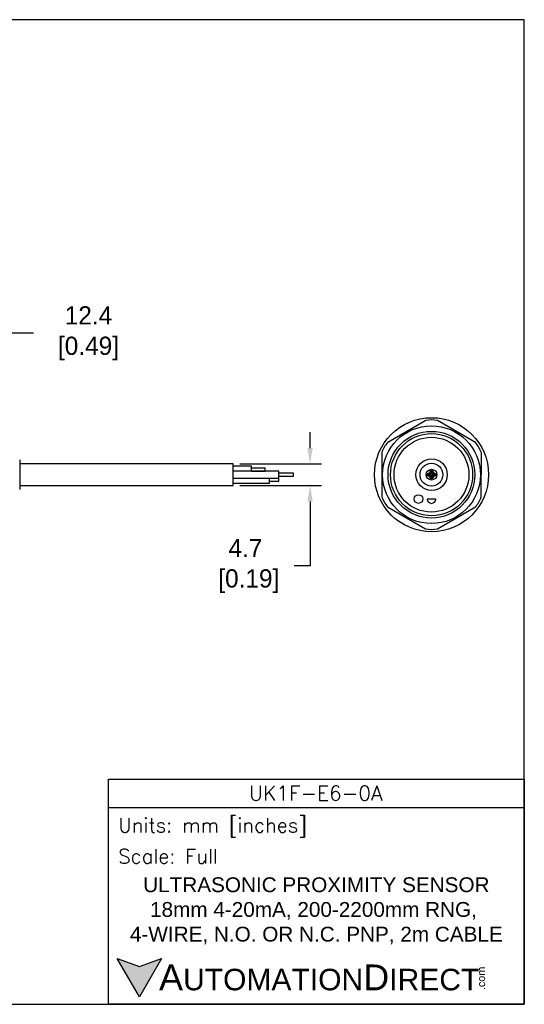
# Model space of a CAD drawing. Header units: inches. Extents: x 0 to 279, y 0 to 216.
# Tile 5 of 5: x 169 to 279, y 0 to 216. Entities that reach past the tile are written whole.
import ezdxf

# ---------------------------------------------------------------- set-up
doc = ezdxf.new("R2010")
doc.units = ezdxf.units.IN
doc.header["$LTSCALE"] = 10
doc.header["$MEASUREMENT"] = 0
doc.layers.add('DIM', color=140, linetype='Continuous')
doc.layers.add('Text', color=140, linetype='Continuous')
doc.styles.add('\\M+2ABAC\\M+2A6A11', font='txt')
doc.styles.add('ROMANS', font='romans.shx')
doc.dimstyles.get("Standard").update_dxf_attribs({"dimtxt": 4, "dimasz": 3.5, "dimexe": 2.5, "dimexo": 1.5, "dimgap": 1, "dimtad": 0, "dimtih": 1, "dimtoh": 1, "dimdec": 1, "dimzin": 0, "dimdsep": 46, "dimtxsty": 'Standard', "dimcen": 0, "dimadec": 0, "dimazin": 0, "dimtfac": 1, "dimtdec": 1, "dimtofl": 0, "dimtmove": 0, "dimatfit": 3, "dimfxl": 0, "dimtolj": 1, "dimtzin": 0, "dimarcsym": 0})

# ---------------------------------------------------------------- blocks, each defined once
blk = doc.blocks.new('*D5')
at = {"layer": 'Defpoints', "color": 0}
for p in [(153.46, 147.13), (165.85, 124.13), (153.46, 118.97)]:
    blk.add_point(p, dxfattribs=at)
at = {"layer": 'DIM', "color": 0, "lineweight": -2}
for p, q in [((153.46, 120.47), (153.46, 149.63)), ((165.85, 125.63), (165.85, 149.63)), ((162.35, 147.13), (156.96, 147.13)), ((171.84, 147.13), (165.85, 147.13))]:
    blk.add_line(p, q, dxfattribs=at)
at = {"layer": 'DIM', "color": 0}
for points in [[(156.96, 147.71), (156.96, 146.54), (153.46, 147.13)], [(162.35, 147.71), (162.35, 146.54), (165.85, 147.13)]]:
    blk.add_solid(points, dxfattribs=at)
at = {"layer": 'DIM', "color": 0, "insert": (183.17, 147.13), "char_height": 4, "attachment_point": 5}
blk.add_mtext('\\A1; 12.4\\P [0.49]', dxfattribs=at)
blk = doc.blocks.new('*D3')
at = {"layer": 'Defpoints', "color": 0}
for p in [(215.61, 118.48), (215.61, 113.78), (232.46, 113.78)]:
    blk.add_point(p, dxfattribs=at)
at = {"layer": 'DIM', "color": 0, "lineweight": -2}
for p, q in [((232.46, 121.98), (232.46, 125.48)), ((217.11, 118.48), (234.96, 118.48)), ((217.11, 113.78), (234.96, 113.78)), ((232.46, 110.28), (232.46, 96.12)), ((232.46, 96.12), (228.96, 96.12))]:
    blk.add_line(p, q, dxfattribs=at)
at = {"layer": 'DIM', "color": 0}
for points in [[(231.88, 121.98), (233.05, 121.98), (232.46, 118.48)], [(231.88, 110.28), (233.05, 110.28), (232.46, 113.78)]]:
    blk.add_solid(points, dxfattribs=at)
at = {"layer": 'DIM', "color": 0, "insert": (218.3, 96.12), "char_height": 4, "attachment_point": 5}
blk.add_mtext('\\A1;4.7\\P [0.19]', dxfattribs=at)

msp = doc.modelspace()

# ---------------------------------------------------------------- hatches: boundary and pattern name
at = {"layer": 'Text'}
msp.add_hatch(color=256, dxfattribs=at).paths.add_polyline_path([(199.93, 10.07), (195.08, 8.31), (190.23, 10.07), (195.08, 1.67)])

# ---------------------------------------------------------------- linework, layer by layer
for p, q in [((257.8, 127.98), (249.47, 123.2)), ((268.69, 123.17), (260.39, 127.98)), ((248.18, 120.95), (248.16, 111.35)), ((269.98, 111.32), (269.99, 120.92)), ((168.85, 119.38), (168.85, 112.89)), ((215.61, 118.48), (168.85, 118.48)), ((215.61, 113.78), (215.61, 118.48)), ((219.61, 117.98), (215.61, 117.98)), ((225.61, 116.88), (215.61, 116.88)), ((219.61, 116.88), (219.61, 117.98)), ((222.61, 117.58), (219.61, 117.58)), ((219.61, 116.89), (222.61, 116.89)), ((222.61, 116.89), (222.61, 117.58)), ((225.61, 115.38), (225.61, 116.88)), ((215.61, 115.38), (225.61, 115.38)), ((223.61, 114.28), (223.61, 115.38)), ((225.61, 115.33), (223.61, 115.33)), ((223.61, 114.73), (225.61, 114.73)), ((228.82, 116.43), (225.61, 116.43)), ((225.61, 115.83), (228.82, 115.83)), ((225.61, 114.73), (225.61, 115.33)), ((228.82, 115.83), (228.82, 116.43)), ((168.85, 113.78), (215.61, 113.78)), ((215.61, 114.28), (223.61, 114.28)), ((260, 110.8), (258.1, 110.8)), ((249.46, 109.1), (257.76, 104.29)), ((260.36, 104.29), (268.68, 109.07))]:
    msp.add_line(p, q)
for centre, radius in [((259.08, 116.13), 12.5), ((259.06, 116.13), 10.72), ((259.06, 116.13), 9.5), ((259.08, 116.13), 9), ((259.06, 116.13), 8.2), ((259.08, 116.13), 3.45), ((259.06, 116.13), 2.5), ((259.08, 116.13), 1.18), ((259.08, 116.68), 0.375), ((259.08, 116.68), 0.15), ((258.53, 116.13), 0.375), ((258.53, 116.13), 0.172), ((259.08, 115.58), 0.375), ((259.08, 115.58), 0.15), ((259.63, 116.13), 0.375), ((259.63, 116.13), 0.15), ((256.22, 110.8), 0.95)]:
    msp.add_circle(centre, radius)
for centre, radius, start, end in [((259.1, 122.47), 5.66, 76.7986, 103.2975), ((253.6, 119.32), 5.66, 136.7986, 163.2975), ((264.57, 119.28), 5.66, 16.7986, 43.2975), ((253.58, 112.98), 5.66, 196.7986, 223.2975), ((259.05, 110.8), 0.95, 180, 0), ((264.55, 112.95), 5.66, 316.7986, 343.2975), ((259.06, 109.8), 5.66, 256.7986, 283.2975)]:
    msp.add_arc(centre, radius, start, end)
at = {"layer": 'Defpoints'}
msp.add_lwpolyline([(279.4, 215.9), (0, 215.9), (0, 0), (279.4, 0)], close=True, dxfattribs=at)
at = {"layer": 'Text'}
msp.add_line((188.28, 43.12), (279.4, 43.12), dxfattribs=at)
for points in [[(188.28, 0), (188.28, 49.4), (279.4, 49.4), (279.4, 0)], [(199.93, 10.07), (195.08, 1.67), (190.23, 10.07), (195.08, 8.31)]]:
    msp.add_lwpolyline(points, close=True, dxfattribs=at)

# ---------------------------------------------------------------- texts
at = {"layer": 'Text', "linetype": 'Continuous', "insert": (233.7, 46.3), "char_height": 3.248, "width": 61.1425, "attachment_point": 5, "style": 'ROMANS'}
msp.add_mtext('UK1F-E6-0A', dxfattribs=at)
at = {"layer": 'Text', "attachment_point": 4}
for s, insert, char_height, width, style in [(' Units: mm [inches]', (188.28, 38.75), 3.1404, 91.118, 'ROMANS'), (' Scale: Full', (188.28, 32.47), 3.1404, 91.118, 'ROMANS'), ('{\\fArial|b0|i0|c0|p34;     \\H1.2x;A\\H0.8333x;UTOMATION\\H1.2x;D\\H0.8333x;IRECT}', (190.23, 5.87), 4.7106, 79.7962, '\\M+2ABAC\\M+2A6A11')]:
    msp.add_mtext(s, dxfattribs=dict(at, insert=insert, char_height=char_height, width=width, style=style))
at = {"layer": 'Text', "linetype": 'Continuous', "insert": (233.84, 20.5), "char_height": 3.2482, "width": 90.3508, "attachment_point": 5}
msp.add_mtext('{\\fArial|b0|i0|c0|p34;ULTRASONIC PROXIMITY SENSOR\\P18mm 4-20mA, 200-2200mm RNG,  4-WIRE, N.O. OR N.C. PNP, 2m CABLE}', dxfattribs=at)
at = {"layer": 'Text', "insert": (269.12, 3.11), "char_height": 1.6958, "width": 5.0253, "attachment_point": 1, "rotation": 90, "style": '\\M+2ABAC\\M+2A6A11'}
msp.add_mtext('{\\fArial|b0|i0|c0|p34;.com}', dxfattribs=at)

# ---------------------------------------------------------------- dimensions: what is measured, and where the dimension line sits
at = {"layer": 'DIM'}
dim = msp.add_linear_dim(base=(153.46, 147.13), p1=(165.85, 124.13), p2=(153.46, 118.97), angle=180, text=' <>', dimstyle='Standard', override={"dimpost": '\\X', "dimtmove": 1}, dxfattribs=at)
dim.commit()
dim.dimension.update_dxf_attribs({"geometry": '*D5', "text_midpoint": (183.17, 151.77), "dimtype": 160})
dim = msp.add_linear_dim(base=(232.46, 113.78), p1=(215.61, 118.48), p2=(215.61, 113.78), angle=90, dimstyle='Standard', override={"dimpost": '\\X'}, dxfattribs=at)
dim.commit()
dim.dimension.update_dxf_attribs({"geometry": '*D3', "text_midpoint": (218.3, 96.12), "dimtype": 160})

doc.saveas('drawing.dxf')
